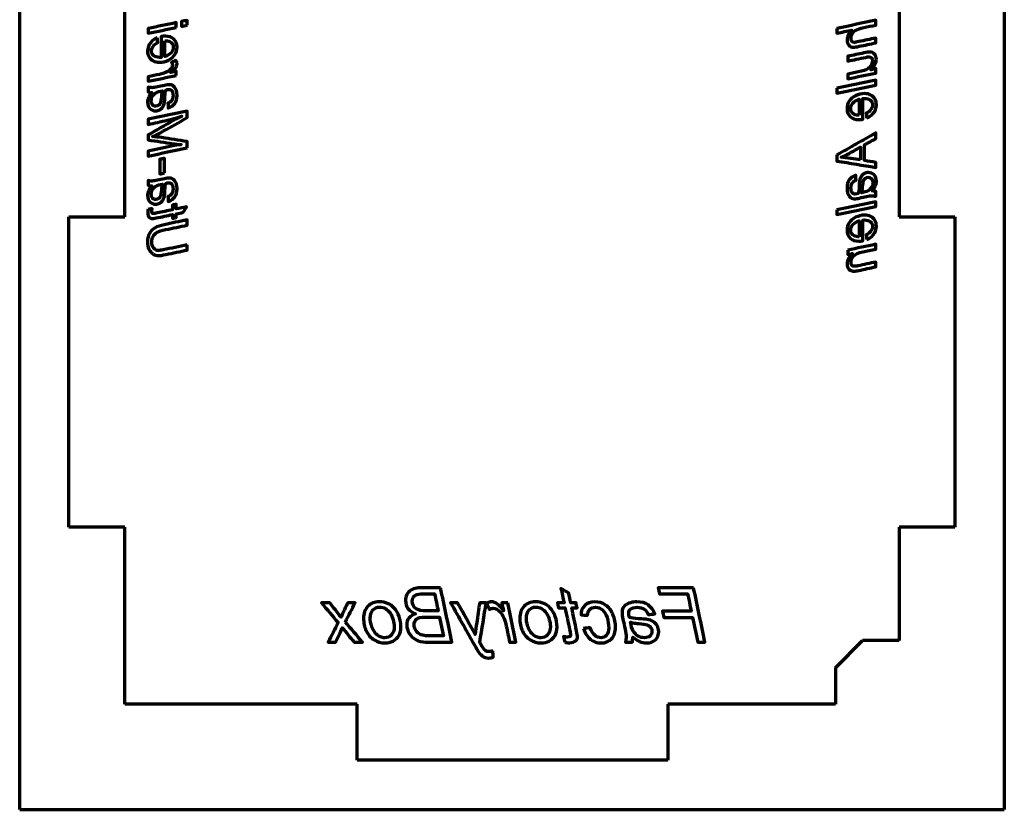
# Model space of a CAD drawing. Header units: millimetres. Extents: x 82 to 208, y 9 to 202.
# Tile 1 of 2: x 82 to 208, y 9 to 111. Entities that reach past the tile are written whole.
import ezdxf

# ---------------------------------------------------------------- set-up
doc = ezdxf.new("R2010")
doc.units = ezdxf.units.MM
doc.layers.add('1', color=7, linetype='Continuous', true_color=0xffffff)

msp = doc.modelspace()

# ---------------------------------------------------------------- linework, layer by layer
at = {"layer": '1', "color": 8, "linetype": 'Continuous', "lineweight": 70}
for p, q in [((81.58, 8.82), (81.58, 201.52)), ((208.38, 201.52), (208.38, 8.82)), ((81.58, 8.82), (208.38, 8.82))]:
    msp.add_line(p, q, dxfattribs=at)
at = {"layer": '1', "color": 175, "linetype": 'Continuous', "lineweight": 70}
for p, q in [((95.13, 85.17), (95.13, 125.17)), ((194.83, 125.17), (194.83, 85.17)), ((87.93, 45.17), (87.93, 85.17)), ((87.93, 85.17), (95.13, 85.17)), ((194.83, 85.17), (202.03, 85.17)), ((202.03, 85.17), (202.03, 45.17)), ((95.13, 45.17), (87.93, 45.17)), ((95.13, 22.37), (95.13, 45.17)), ((202.03, 45.17), (194.83, 45.17)), ((194.83, 45.17), (194.83, 30.57)), ((186.63, 27.07), (190.13, 30.57)), ((194.83, 30.57), (190.13, 30.57)), ((186.63, 27.07), (186.63, 22.37)), ((125.03, 22.37), (95.13, 22.37)), ((125.03, 15.17), (125.03, 22.37)), ((186.63, 22.37), (165.03, 22.37)), ((165.03, 22.37), (165.03, 15.17)), ((165.03, 15.17), (125.03, 15.17))]:
    msp.add_line(p, q, dxfattribs=at)
at = {"layer": '1', "color": 173, "linetype": 'Continuous', "lineweight": 70}
for points, knots in [([(103.13, 109.86), (102.9, 109.81), (102.67, 109.77), (102.43, 109.72), (102.43, 109.92), (102.43, 110.13), (102.43, 110.33), (102.67, 110.38), (102.9, 110.43), (103.13, 110.48), (103.13, 110.27), (103.13, 110.07), (103.13, 109.86)], [0, 0, 0, 0, 0.268954, 0.268954, 0.268954, 0.5, 0.5, 0.5, 0.768954, 0.768954, 0.768954, 1, 1, 1, 1]), ([(186.83, 109.45), (188.5, 109.8), (190.17, 110.15), (191.83, 110.49), (191.83, 110.29), (191.83, 110.08), (191.83, 109.88), (191.31, 109.77), (190.79, 109.66), (189.82, 109.46), (189.5, 109.35), (189.09, 109.12), (188.93, 108.96), (188.69, 108.56), (188.64, 108.35), (188.64, 107.97), (188.67, 107.85), (188.82, 107.69), (188.92, 107.64), (189.12, 107.64), (189.32, 107.68), (190.37, 107.89), (191.1, 108.05), (191.83, 108.2), (191.83, 108), (191.83, 107.79), (191.83, 107.59), (191.12, 107.44), (190.41, 107.29), (189.35, 107.07), (189.12, 107.03), (188.73, 107.03), (188.52, 107.11), (188.21, 107.45), (188.13, 107.68), (188.13, 108.19), (188.18, 108.39), (188.37, 108.79), (188.53, 109), (188.75, 109.23), (188.11, 109.1), (187.47, 108.96), (186.83, 108.83), (186.83, 109.04), (186.83, 109.24), (186.83, 109.45)], [0, 0, 0, 0, 0.157878, 0.157878, 0.157878, 0.176974, 0.176974, 0.176974, 0.226079, 0.226079, 0.268998, 0.268998, 0.311918, 0.311918, 0.354837, 0.354837, 0.384267, 0.384267, 0.413469, 0.413469, 0.433784, 0.433784, 0.480651, 0.480651, 0.480651, 0.502999, 0.502999, 0.502999, 0.582202, 0.582202, 0.620012, 0.620012, 0.697543, 0.697543, 0.775371, 0.775371, 0.829918, 0.829918, 0.884042, 0.884042, 0.884042, 0.97222, 0.97222, 0.97222, 1, 1, 1, 1]), ([(101.75, 109.57), (100.55, 109.32), (99.34, 109.07), (98.13, 108.82), (98.13, 109.02), (98.13, 109.23), (98.13, 109.43), (99.34, 109.69), (100.55, 109.94), (101.75, 110.19), (101.75, 109.99), (101.75, 109.78), (101.75, 109.57)], [0, 0, 0, 0, 0.428597, 0.428597, 0.428597, 0.5, 0.5, 0.5, 0.928597, 0.928597, 0.928597, 1, 1, 1, 1]), ([(99.3, 108.22), (99.32, 108.02), (99.34, 107.82), (99.36, 107.62), (99.1, 107.5), (98.9, 107.34), (98.62, 106.93), (98.56, 106.73), (98.56, 106.29), (98.64, 106.1), (99, 105.79), (99.26, 105.71), (99.66, 105.71), (99.72, 105.71), (99.79, 105.72), (99.79, 106.61), (99.79, 107.5), (99.79, 108.39), (99.98, 108.42), (100.16, 108.44), (100.8, 108.44), (101.16, 108.31), (101.7, 107.79), (101.84, 107.45), (101.84, 106.68), (101.75, 106.36), (101.38, 105.78), (101.11, 105.54), (100.36, 105.18), (99.98, 105.09), (99.28, 105.09), (99.01, 105.14), (98.54, 105.38), (98.36, 105.55), (98.11, 106), (98.05, 106.24), (98.05, 106.94), (98.18, 107.31), (98.72, 107.93), (99, 108.13), (99.3, 108.22)], [0, 0, 0, 0, 0.030809, 0.030809, 0.030809, 0.070474, 0.070474, 0.110024, 0.110024, 0.152211, 0.152211, 0.194078, 0.194078, 0.201029, 0.201029, 0.201029, 0.345086, 0.345086, 0.345086, 0.374741, 0.374741, 0.451971, 0.451971, 0.529201, 0.529201, 0.589751, 0.589751, 0.650229, 0.650229, 0.710874, 0.710874, 0.757389, 0.757389, 0.803903, 0.803903, 0.850418, 0.850418, 0.925197, 0.925197, 1, 1, 1, 1]), ([(100.26, 107.86), (100.26, 107.18), (100.26, 106.5), (100.26, 105.82), (100.63, 105.93), (100.9, 106.09), (101.26, 106.53), (101.36, 106.77), (101.36, 107.27), (101.27, 107.47), (100.94, 107.78), (100.71, 107.86), (100.37, 107.86), (100.32, 107.86), (100.26, 107.86)], [0, 0, 0, 0, 0.34907, 0.34907, 0.34907, 0.515386, 0.515386, 0.681611, 0.681611, 0.834184, 0.834184, 0.986129, 0.986129, 1, 1, 1, 1]), ([(101.75, 103.39), (100.55, 103.13), (99.34, 102.88), (98.13, 102.63), (98.13, 102.82), (98.13, 103.02), (98.13, 103.22), (98.62, 103.32), (99.1, 103.42), (100.21, 103.66), (100.64, 103.83), (101.12, 104.29), (101.25, 104.51), (101.25, 104.85), (101.21, 104.97), (101.13, 105.07), (101.32, 105.16), (101.51, 105.24), (101.7, 105.33), (101.79, 105.15), (101.84, 105), (101.84, 104.69), (101.77, 104.5), (101.5, 104.15), (101.29, 103.97), (101.01, 103.78), (101.26, 103.83), (101.51, 103.88), (101.75, 103.93), (101.75, 103.75), (101.75, 103.57), (101.75, 103.39)], [0, 0, 0, 0, 0.236189, 0.236189, 0.236189, 0.27366, 0.27366, 0.27366, 0.368445, 0.368445, 0.490733, 0.490733, 0.612354, 0.612354, 0.6836, 0.6836, 0.6836, 0.734905, 0.734905, 0.734905, 0.773967, 0.773967, 0.833374, 0.833374, 0.893054, 0.893054, 0.893054, 0.955155, 0.955155, 0.955155, 1, 1, 1, 1]), ([(191.91, 105.47), (191.91, 105.01), (191.67, 104.57), (191.18, 104.13), (191.4, 104.18), (191.61, 104.23), (191.83, 104.27), (191.83, 104.08), (191.83, 103.89), (191.83, 103.7), (190.62, 103.45), (189.42, 103.2), (188.21, 102.95), (188.21, 103.15), (188.21, 103.36), (188.21, 103.56), (188.73, 103.67), (189.25, 103.78), (190.09, 103.96), (190.31, 104.01), (190.43, 104.06), (190.63, 104.14), (190.8, 104.24), (191.09, 104.47), (191.2, 104.62), (191.37, 104.95), (191.41, 105.12), (191.41, 105.45), (191.37, 105.57), (191.22, 105.74), (191.11, 105.78), (190.87, 105.78), (190.72, 105.76), (189.75, 105.55), (188.98, 105.4), (188.21, 105.23), (188.21, 105.44), (188.21, 105.65), (188.21, 105.85), (188.91, 106), (189.6, 106.14), (190.67, 106.36), (190.93, 106.4), (191.32, 106.4), (191.51, 106.32), (191.83, 105.97), (191.91, 105.75), (191.91, 105.47)], [0, 0, 0, 0, 0.070451, 0.070451, 0.070451, 0.100447, 0.100447, 0.100447, 0.125966, 0.125966, 0.125966, 0.291882, 0.291882, 0.291882, 0.319523, 0.319523, 0.319523, 0.391234, 0.391234, 0.434491, 0.434491, 0.434491, 0.461654, 0.461654, 0.488937, 0.488937, 0.51622, 0.51622, 0.541685, 0.541685, 0.566955, 0.566955, 0.586793, 0.586793, 0.666059, 0.666059, 0.666059, 0.694164, 0.694164, 0.694164, 0.791352, 0.791352, 0.843049, 0.843049, 0.921681, 0.921681, 1, 1, 1, 1]), ([(186.83, 101.73), (188.5, 102.08), (190.17, 102.42), (191.83, 102.77), (191.83, 102.57), (191.83, 102.36), (191.83, 102.15), (190.17, 101.81), (188.5, 101.46), (186.83, 101.11), (186.83, 101.32), (186.83, 101.52), (186.83, 101.73)], [0, 0, 0, 0, 0.446049, 0.446049, 0.446049, 0.5, 0.5, 0.5, 0.946049, 0.946049, 0.946049, 1, 1, 1, 1]), ([(98.18, 100.57), (98.26, 100.77), (98.4, 100.97), (98.58, 101.19), (98.4, 101.2), (98.25, 101.22), (98.13, 101.26), (98.13, 101.47), (98.13, 101.68), (98.13, 101.88), (98.35, 101.83), (98.51, 101.81), (98.8, 101.81), (99.04, 101.84), (99.62, 101.97), (99.92, 102.04), (100.48, 102.16), (100.7, 102.19), (101.15, 102.19), (101.36, 102.09), (101.51, 101.89), (101.73, 101.63), (101.84, 101.27), (101.84, 100.4), (101.74, 100.06), (101.36, 99.5), (101.08, 99.3), (100.72, 99.17), (100.71, 99.38), (100.69, 99.59), (100.67, 99.8), (100.88, 99.87), (101.04, 99.99), (101.16, 100.16), (101.27, 100.32), (101.33, 100.54), (101.33, 101.07), (101.27, 101.28), (101.08, 101.53), (100.97, 101.58), (100.71, 101.58), (100.57, 101.56), (100.4, 101.51), (100.34, 101.34), (100.3, 101.06), (100.27, 100.29), (100.24, 100.02), (100.17, 99.66), (100.11, 99.48), (99.92, 99.17), (99.79, 99.05), (99.48, 98.87), (99.3, 98.82), (98.79, 98.82), (98.54, 98.92), (98.15, 99.33), (98.05, 99.6), (98.05, 100.16), (98.09, 100.37), (98.18, 100.57)], [0, 0, 0, 0, 0.030515, 0.030515, 0.030515, 0.049323, 0.049323, 0.049323, 0.075027, 0.075027, 0.075027, 0.095532, 0.095532, 0.127786, 0.127786, 0.161575, 0.161575, 0.190217, 0.190217, 0.227963, 0.227963, 0.227963, 0.276346, 0.276346, 0.321826, 0.321826, 0.367404, 0.367404, 0.367404, 0.394109, 0.394109, 0.394109, 0.420435, 0.420435, 0.420435, 0.448963, 0.448963, 0.479178, 0.479178, 0.500982, 0.500982, 0.517919, 0.517919, 0.517919, 0.554418, 0.554418, 0.590922, 0.590922, 0.648968, 0.648968, 0.706796, 0.706796, 0.764625, 0.764625, 0.852466, 0.852466, 0.940581, 0.940581, 1, 1, 1, 1]), ([(99.89, 101.14), (99.91, 101.24), (99.93, 101.33), (99.97, 101.42), (99.61, 101.35), (99.33, 101.27), (98.95, 101.05), (98.8, 100.9), (98.58, 100.52), (98.53, 100.33), (98.53, 99.9), (98.58, 99.73), (98.81, 99.49), (98.95, 99.43), (99.25, 99.43), (99.37, 99.47), (99.58, 99.62), (99.66, 99.73), (99.76, 100.03), (99.8, 100.28), (99.85, 100.87), (99.87, 101.04), (99.89, 101.14)], [0, 0, 0, 0, 0.039146, 0.039146, 0.039146, 0.156795, 0.156795, 0.274111, 0.274111, 0.392372, 0.392372, 0.520242, 0.520242, 0.648113, 0.648113, 0.743778, 0.743778, 0.840211, 0.840211, 0.937401, 0.937401, 1, 1, 1, 1]), ([(190.66, 97.91), (190.64, 98.11), (190.62, 98.31), (190.6, 98.51), (190.86, 98.63), (191.06, 98.78), (191.34, 99.19), (191.41, 99.4), (191.41, 99.84), (191.32, 100.03), (190.96, 100.34), (190.7, 100.42), (190.31, 100.42), (190.24, 100.41), (190.17, 100.41), (190.17, 99.52), (190.17, 98.63), (190.17, 97.74), (189.99, 97.71), (189.81, 97.69), (189.16, 97.69), (188.8, 97.82), (188.26, 98.34), (188.13, 98.68), (188.13, 99.45), (188.22, 99.77), (188.58, 100.35), (188.86, 100.59), (189.6, 100.95), (189.98, 101.04), (190.68, 101.04), (190.95, 100.98), (191.42, 100.75), (191.6, 100.58), (191.85, 100.13), (191.91, 99.88), (191.91, 99.19), (191.78, 98.82), (191.24, 98.2), (190.96, 98), (190.66, 97.91)], [0, 0, 0, 0, 0.030809, 0.030809, 0.030809, 0.070474, 0.070474, 0.110024, 0.110024, 0.152211, 0.152211, 0.194078, 0.194078, 0.201029, 0.201029, 0.201029, 0.345086, 0.345086, 0.345086, 0.374741, 0.374741, 0.451971, 0.451971, 0.529201, 0.529201, 0.589751, 0.589751, 0.650229, 0.650229, 0.710874, 0.710874, 0.757389, 0.757389, 0.803903, 0.803903, 0.850418, 0.850418, 0.925197, 0.925197, 1, 1, 1, 1]), ([(189.7, 98.27), (189.7, 98.95), (189.7, 99.63), (189.7, 100.31), (189.34, 100.2), (189.06, 100.04), (188.7, 99.6), (188.61, 99.36), (188.61, 98.85), (188.69, 98.66), (189.02, 98.35), (189.26, 98.27), (189.59, 98.27), (189.64, 98.27), (189.7, 98.27)], [0, 0, 0, 0, 0.34907, 0.34907, 0.34907, 0.515386, 0.515386, 0.681611, 0.681611, 0.834184, 0.834184, 0.986129, 0.986129, 1, 1, 1, 1]), ([(103.13, 94.04), (101.47, 93.7), (99.8, 93.35), (98.13, 93), (98.13, 93.22), (98.13, 93.44), (98.13, 93.65), (99.19, 93.87), (100.26, 94.1), (101.58, 94.37), (101.93, 94.43), (102.36, 94.48), (101.97, 94.51), (101.63, 94.54), (100.27, 94.75), (99.2, 94.92), (98.13, 95.08), (98.13, 95.3), (98.13, 95.51), (98.13, 95.73), (99.22, 96.35), (100.31, 96.97), (101.78, 97.8), (102.13, 97.98), (102.45, 98.12), (101.76, 97.9), (101.12, 97.73), (99.75, 97.43), (98.94, 97.26), (98.13, 97.08), (98.13, 97.3), (98.13, 97.52), (98.13, 97.74), (99.8, 98.09), (101.47, 98.44), (103.13, 98.79), (103.13, 98.51), (103.13, 98.23), (103.13, 97.95), (102.1, 97.37), (101.07, 96.78), (99.46, 95.87), (99, 95.64), (98.67, 95.5), (99.06, 95.48), (99.47, 95.44), (100.97, 95.2), (102.05, 95.04), (103.13, 94.87), (103.13, 94.59), (103.13, 94.32), (103.13, 94.04)], [0, 0, 0, 0, 0.119012, 0.119012, 0.119012, 0.134181, 0.134181, 0.134181, 0.21008, 0.21008, 0.228457, 0.228457, 0.228457, 0.251867, 0.251867, 0.336944, 0.336944, 0.336944, 0.35208, 0.35208, 0.35208, 0.440452, 0.440452, 0.47075, 0.47075, 0.47075, 0.517025, 0.517025, 0.583828, 0.583828, 0.583828, 0.59957, 0.59957, 0.59957, 0.72187, 0.72187, 0.72187, 0.741869, 0.741869, 0.741869, 0.827065, 0.827065, 0.874588, 0.874588, 0.874588, 0.904444, 0.904444, 0.980139, 0.980139, 0.980139, 1, 1, 1, 1]), ([(186.83, 93.14), (188.5, 94.09), (190.17, 95.03), (191.83, 95.98), (191.83, 95.73), (191.83, 95.49), (191.83, 95.25), (191.35, 94.98), (190.87, 94.71), (190.39, 94.44), (190.39, 93.77), (190.39, 93.1), (190.39, 92.42), (190.87, 92.34), (191.35, 92.26), (191.83, 92.18), (191.83, 91.96), (191.83, 91.75), (191.83, 91.53), (190.17, 91.81), (188.5, 92.08), (186.83, 92.36), (186.83, 92.62), (186.83, 92.88), (186.83, 93.14)], [0, 0, 0, 0, 0.317311, 0.317311, 0.317311, 0.357774, 0.357774, 0.357774, 0.448723, 0.448723, 0.448723, 0.560368, 0.560368, 0.560368, 0.640925, 0.640925, 0.640925, 0.676727, 0.676727, 0.676727, 0.9565, 0.9565, 0.9565, 1, 1, 1, 1]), ([(189.88, 92.5), (189.88, 93.05), (189.88, 93.61), (189.88, 94.16), (189.38, 93.88), (188.89, 93.61), (188, 93.12), (187.66, 92.95), (187.38, 92.84), (187.71, 92.82), (188.12, 92.77), (189.04, 92.63), (189.46, 92.57), (189.88, 92.5)], [0, 0, 0, 0, 0.232421, 0.232421, 0.232421, 0.470268, 0.470268, 0.660241, 0.660241, 0.660241, 0.84479, 0.84479, 1, 1, 1, 1]), ([(100.25, 90.82), (100.04, 90.78), (99.84, 90.73), (99.63, 90.69), (99.63, 91.32), (99.63, 91.95), (99.63, 92.58), (99.84, 92.62), (100.04, 92.66), (100.25, 92.7), (100.25, 92.08), (100.25, 91.45), (100.25, 90.82)], [0, 0, 0, 0, 0.125493, 0.125493, 0.125493, 0.500459, 0.500459, 0.500459, 0.625797, 0.625797, 0.625797, 1, 1, 1, 1]), ([(98.18, 88.54), (98.26, 88.74), (98.4, 88.94), (98.58, 89.16), (98.4, 89.17), (98.25, 89.19), (98.13, 89.23), (98.13, 89.44), (98.13, 89.65), (98.13, 89.85), (98.35, 89.8), (98.51, 89.78), (98.8, 89.78), (99.04, 89.81), (99.62, 89.94), (99.92, 90.01), (100.48, 90.13), (100.7, 90.16), (101.15, 90.16), (101.36, 90.06), (101.51, 89.86), (101.73, 89.6), (101.84, 89.24), (101.84, 88.37), (101.74, 88.03), (101.36, 87.47), (101.08, 87.27), (100.72, 87.14), (100.71, 87.35), (100.69, 87.56), (100.67, 87.77), (100.88, 87.84), (101.04, 87.96), (101.16, 88.13), (101.27, 88.29), (101.33, 88.51), (101.33, 89.04), (101.27, 89.25), (101.08, 89.5), (100.97, 89.55), (100.71, 89.55), (100.57, 89.53), (100.4, 89.48), (100.34, 89.31), (100.3, 89.03), (100.27, 88.26), (100.24, 87.99), (100.17, 87.63), (100.11, 87.45), (99.92, 87.14), (99.79, 87.02), (99.48, 86.84), (99.3, 86.79), (98.79, 86.79), (98.54, 86.89), (98.15, 87.3), (98.05, 87.57), (98.05, 88.13), (98.09, 88.34), (98.18, 88.54)], [0, 0, 0, 0, 0.030515, 0.030515, 0.030515, 0.049323, 0.049323, 0.049323, 0.075027, 0.075027, 0.075027, 0.095532, 0.095532, 0.127786, 0.127786, 0.161575, 0.161575, 0.190217, 0.190217, 0.227963, 0.227963, 0.227963, 0.276346, 0.276346, 0.321826, 0.321826, 0.367404, 0.367404, 0.367404, 0.394109, 0.394109, 0.394109, 0.420435, 0.420435, 0.420435, 0.448963, 0.448963, 0.479178, 0.479178, 0.500982, 0.500982, 0.517919, 0.517919, 0.517919, 0.554418, 0.554418, 0.590922, 0.590922, 0.648968, 0.648968, 0.706796, 0.706796, 0.764625, 0.764625, 0.852466, 0.852466, 0.940581, 0.940581, 1, 1, 1, 1]), ([(191.79, 89.12), (191.7, 88.93), (191.57, 88.72), (191.38, 88.51), (191.56, 88.49), (191.71, 88.47), (191.83, 88.43), (191.83, 88.23), (191.83, 88.02), (191.83, 87.81), (191.62, 87.86), (191.45, 87.89), (191.16, 87.89), (190.93, 87.85), (190.34, 87.72), (190.04, 87.66), (189.49, 87.53), (189.26, 87.5), (188.81, 87.5), (188.61, 87.6), (188.45, 87.8), (188.23, 88.07), (188.13, 88.42), (188.13, 89.29), (188.22, 89.64), (188.6, 90.19), (188.88, 90.39), (189.24, 90.52), (189.26, 90.31), (189.28, 90.1), (189.29, 89.89), (189.08, 89.82), (188.92, 89.7), (188.81, 89.53), (188.69, 89.37), (188.63, 89.16), (188.63, 88.62), (188.69, 88.41), (188.88, 88.17), (189, 88.11), (189.25, 88.11), (189.39, 88.14), (189.56, 88.19), (189.63, 88.35), (189.67, 88.63), (189.7, 89.41), (189.72, 89.67), (189.79, 90.03), (189.86, 90.22), (190.05, 90.52), (190.17, 90.64), (190.48, 90.83), (190.66, 90.87), (191.17, 90.87), (191.42, 90.77), (191.81, 90.36), (191.91, 90.09), (191.91, 89.53), (191.87, 89.32), (191.79, 89.12)], [0, 0, 0, 0, 0.030515, 0.030515, 0.030515, 0.049323, 0.049323, 0.049323, 0.075027, 0.075027, 0.075027, 0.095532, 0.095532, 0.127786, 0.127786, 0.161575, 0.161575, 0.190217, 0.190217, 0.227963, 0.227963, 0.227963, 0.276346, 0.276346, 0.321826, 0.321826, 0.367404, 0.367404, 0.367404, 0.394109, 0.394109, 0.394109, 0.420435, 0.420435, 0.420435, 0.448963, 0.448963, 0.479178, 0.479178, 0.500982, 0.500982, 0.517919, 0.517919, 0.517919, 0.554418, 0.554418, 0.590922, 0.590922, 0.648968, 0.648968, 0.706796, 0.706796, 0.764625, 0.764625, 0.852466, 0.852466, 0.940581, 0.940581, 1, 1, 1, 1]), ([(190.08, 88.56), (190.06, 88.46), (190.03, 88.36), (190, 88.28), (190.35, 88.34), (190.63, 88.42), (191.02, 88.64), (191.17, 88.79), (191.38, 89.17), (191.44, 89.37), (191.44, 89.79), (191.38, 89.96), (191.16, 90.2), (191.02, 90.26), (190.71, 90.26), (190.59, 90.22), (190.38, 90.07), (190.3, 89.96), (190.21, 89.66), (190.17, 89.41), (190.11, 88.82), (190.09, 88.65), (190.08, 88.56)], [0, 0, 0, 0, 0.039146, 0.039146, 0.039146, 0.156795, 0.156795, 0.274111, 0.274111, 0.392372, 0.392372, 0.520242, 0.520242, 0.648113, 0.648113, 0.743778, 0.743778, 0.840211, 0.840211, 0.937401, 0.937401, 1, 1, 1, 1]), ([(99.89, 89.11), (99.91, 89.21), (99.93, 89.3), (99.97, 89.39), (99.61, 89.32), (99.33, 89.24), (98.95, 89.02), (98.8, 88.87), (98.58, 88.49), (98.53, 88.3), (98.53, 87.87), (98.58, 87.7), (98.81, 87.46), (98.95, 87.4), (99.25, 87.4), (99.37, 87.44), (99.58, 87.59), (99.66, 87.7), (99.76, 88), (99.8, 88.25), (99.85, 88.84), (99.87, 89.01), (99.89, 89.11)], [0, 0, 0, 0, 0.039146, 0.039146, 0.039146, 0.156795, 0.156795, 0.274111, 0.274111, 0.392372, 0.392372, 0.520242, 0.520242, 0.648113, 0.648113, 0.743778, 0.743778, 0.840211, 0.840211, 0.937401, 0.937401, 1, 1, 1, 1]), ([(98.13, 86.11), (98.3, 86.15), (98.46, 86.18), (98.63, 86.22), (98.61, 86.11), (98.59, 85.99), (98.59, 85.76), (98.61, 85.69), (98.69, 85.6), (98.74, 85.58), (98.87, 85.58), (99.02, 85.61), (99.94, 85.8), (100.61, 85.94), (101.28, 86.08), (101.28, 86.28), (101.28, 86.48), (101.28, 86.68), (101.44, 86.72), (101.59, 86.75), (101.75, 86.79), (101.75, 86.58), (101.75, 86.38), (101.75, 86.18), (102.19, 86.27), (102.63, 86.36), (103.07, 86.46), (102.93, 86.22), (102.79, 85.99), (102.64, 85.75), (102.35, 85.69), (102.05, 85.62), (101.75, 85.56), (101.75, 85.4), (101.75, 85.24), (101.75, 85.07), (101.59, 85.04), (101.44, 85.01), (101.28, 84.98), (101.28, 85.14), (101.28, 85.3), (101.28, 85.46), (100.57, 85.32), (99.87, 85.17), (98.89, 84.96), (98.7, 84.94), (98.47, 84.94), (98.34, 84.99), (98.13, 85.24), (98.07, 85.44), (98.07, 85.82), (98.09, 85.97), (98.13, 86.11)], [0, 0, 0, 0, 0.052173, 0.052173, 0.052173, 0.089394, 0.089394, 0.115484, 0.115484, 0.141573, 0.141573, 0.159424, 0.159424, 0.206252, 0.206252, 0.206252, 0.239057, 0.239057, 0.239057, 0.265638, 0.265638, 0.265638, 0.298652, 0.298652, 0.298652, 0.371728, 0.371728, 0.371728, 0.416534, 0.416534, 0.416534, 0.465975, 0.465975, 0.465975, 0.492455, 0.492455, 0.492455, 0.518994, 0.518994, 0.518994, 0.545474, 0.545474, 0.545474, 0.662279, 0.662279, 0.709959, 0.709959, 0.80455, 0.80455, 0.929222, 0.929222, 1, 1, 1, 1]), ([(186.83, 86.07), (188.5, 86.42), (190.17, 86.76), (191.83, 87.11), (191.83, 86.91), (191.83, 86.7), (191.83, 86.49), (190.17, 86.15), (188.5, 85.8), (186.83, 85.45), (186.83, 85.66), (186.83, 85.86), (186.83, 86.07)], [0, 0, 0, 0, 0.446049, 0.446049, 0.446049, 0.5, 0.5, 0.5, 0.946049, 0.946049, 0.946049, 1, 1, 1, 1]), ([(190.66, 82.25), (190.64, 82.45), (190.62, 82.65), (190.6, 82.85), (190.86, 82.97), (191.06, 83.12), (191.34, 83.53), (191.41, 83.74), (191.41, 84.18), (191.32, 84.37), (190.96, 84.68), (190.7, 84.76), (190.31, 84.76), (190.24, 84.75), (190.17, 84.75), (190.17, 83.86), (190.17, 82.97), (190.17, 82.08), (189.99, 82.05), (189.81, 82.03), (189.16, 82.03), (188.8, 82.16), (188.26, 82.68), (188.13, 83.02), (188.13, 83.79), (188.22, 84.11), (188.58, 84.69), (188.86, 84.93), (189.6, 85.29), (189.98, 85.38), (190.68, 85.38), (190.95, 85.32), (191.42, 85.09), (191.6, 84.92), (191.85, 84.47), (191.91, 84.22), (191.91, 83.53), (191.78, 83.16), (191.24, 82.54), (190.96, 82.34), (190.66, 82.25)], [0, 0, 0, 0, 0.030809, 0.030809, 0.030809, 0.070474, 0.070474, 0.110024, 0.110024, 0.152211, 0.152211, 0.194078, 0.194078, 0.201029, 0.201029, 0.201029, 0.345086, 0.345086, 0.345086, 0.374741, 0.374741, 0.451971, 0.451971, 0.529201, 0.529201, 0.589751, 0.589751, 0.650229, 0.650229, 0.710874, 0.710874, 0.757389, 0.757389, 0.803903, 0.803903, 0.850418, 0.850418, 0.925197, 0.925197, 1, 1, 1, 1]), ([(103.13, 81.55), (103.13, 81.33), (103.13, 81.11), (103.13, 80.88), (102.22, 80.69), (101.31, 80.5), (100.4, 80.31), (99.98, 80.22), (99.67, 80.17), (99.22, 80.17), (98.97, 80.24), (98.53, 80.52), (98.36, 80.72), (98.1, 81.28), (98.04, 81.6), (98.04, 82.38), (98.13, 82.73), (98.48, 83.34), (98.72, 83.57), (99.3, 83.91), (99.7, 84.05), (101.18, 84.36), (102.15, 84.56), (103.13, 84.77), (103.13, 84.54), (103.13, 84.32), (103.13, 84.1), (102.21, 83.91), (101.3, 83.71), (99.88, 83.42), (99.52, 83.31), (99.07, 83.05), (98.89, 82.88), (98.66, 82.44), (98.6, 82.2), (98.6, 81.63), (98.68, 81.36), (99.01, 80.94), (99.22, 80.83), (99.62, 80.83), (99.8, 80.86), (101.08, 81.12), (102.11, 81.34), (103.13, 81.55)], [0, 0, 0, 0, 0.018108, 0.018108, 0.018108, 0.093703, 0.093703, 0.093703, 0.118555, 0.118555, 0.158282, 0.158282, 0.198279, 0.198279, 0.238276, 0.238276, 0.280713, 0.280713, 0.323285, 0.323285, 0.365718, 0.365718, 0.448687, 0.448687, 0.448687, 0.471162, 0.471162, 0.471162, 0.565646, 0.565646, 0.616844, 0.616844, 0.668138, 0.668138, 0.719791, 0.719791, 0.784941, 0.784941, 0.850338, 0.850338, 0.880233, 0.880233, 1, 1, 1, 1]), ([(189.7, 82.61), (189.7, 83.29), (189.7, 83.97), (189.7, 84.65), (189.34, 84.54), (189.06, 84.38), (188.7, 83.94), (188.61, 83.7), (188.61, 83.19), (188.69, 83), (189.02, 82.69), (189.26, 82.61), (189.59, 82.61), (189.64, 82.61), (189.7, 82.61)], [0, 0, 0, 0, 0.34907, 0.34907, 0.34907, 0.515386, 0.515386, 0.681611, 0.681611, 0.834184, 0.834184, 0.986129, 0.986129, 1, 1, 1, 1]), ([(188.21, 80.87), (189.42, 81.12), (190.62, 81.38), (191.83, 81.63), (191.83, 81.42), (191.83, 81.22), (191.83, 81.01), (191.27, 80.89), (190.71, 80.78), (189.59, 80.54), (189.2, 80.36), (188.75, 79.87), (188.64, 79.59), (188.64, 79.11), (188.67, 78.99), (188.82, 78.83), (188.92, 78.79), (189.15, 78.79), (189.31, 78.81), (190.3, 79.02), (191.07, 79.18), (191.83, 79.34), (191.83, 79.13), (191.83, 78.93), (191.83, 78.72), (191.1, 78.57), (190.37, 78.41), (189.35, 78.2), (189.14, 78.17), (188.74, 78.17), (188.53, 78.26), (188.21, 78.59), (188.13, 78.82), (188.13, 79.33), (188.18, 79.55), (188.41, 79.97), (188.59, 80.2), (188.84, 80.44), (188.63, 80.4), (188.42, 80.35), (188.21, 80.31), (188.21, 80.5), (188.21, 80.68), (188.21, 80.87)], [0, 0, 0, 0, 0.131215, 0.131215, 0.131215, 0.153121, 0.153121, 0.153121, 0.214139, 0.214139, 0.274178, 0.274178, 0.334217, 0.334217, 0.364115, 0.364115, 0.393786, 0.393786, 0.419984, 0.419984, 0.510014, 0.510014, 0.510014, 0.536566, 0.536566, 0.536566, 0.6331, 0.6331, 0.671053, 0.671053, 0.74696, 0.74696, 0.823173, 0.823173, 0.880748, 0.880748, 0.938324, 0.938324, 0.938324, 0.971348, 0.971348, 0.971348, 1, 1, 1, 1]), ([(135.78, 37.37), (136.27, 35.04), (136.76, 32.71), (137.25, 30.37), (136.12, 30.37), (134.98, 30.37), (133.41, 30.37), (133, 30.47), (132.27, 30.85), (131.98, 31.13), (131.54, 31.84), (131.42, 32.2), (131.42, 32.92), (131.52, 33.21), (131.9, 33.71), (132.18, 33.9), (132.56, 34.03), (132.12, 34.18), (131.8, 34.4), (131.37, 34.99), (131.27, 35.33), (131.27, 35.99), (131.33, 36.25), (131.56, 36.72), (131.73, 36.91), (132.16, 37.18), (132.42, 37.27), (132.92, 37.36), (133.22, 37.37), (134.33, 37.37), (135.06, 37.37), (135.78, 37.37)], [0, 0, 0, 0, 0.300603, 0.300603, 0.300603, 0.443157, 0.443157, 0.499606, 0.499606, 0.555953, 0.555953, 0.612224, 0.612224, 0.661166, 0.661166, 0.710165, 0.710165, 0.710165, 0.762732, 0.762732, 0.815665, 0.815665, 0.854565, 0.854565, 0.893702, 0.893702, 0.932693, 0.932693, 0.956436, 0.956436, 1, 1, 1, 1]), ([(151.77, 30.37), (151.72, 30.6), (151.68, 30.84), (151.63, 31.08), (151.78, 31.04), (151.95, 31.02), (152.27, 31.02), (152.37, 31.04), (152.49, 31.15), (152.52, 31.23), (152.52, 31.4), (152.48, 31.62), (152.21, 32.91), (152.01, 33.84), (151.82, 34.77), (151.54, 34.77), (151.26, 34.77), (150.97, 34.77), (150.93, 35), (150.88, 35.22), (150.83, 35.44), (151.11, 35.44), (151.4, 35.44), (151.68, 35.44), (151.55, 36.06), (151.42, 36.67), (151.29, 37.29), (151.62, 37.09), (151.95, 36.89), (152.28, 36.69), (152.37, 36.28), (152.46, 35.86), (152.55, 35.44), (152.77, 35.44), (153, 35.44), (153.23, 35.44), (153.27, 35.22), (153.32, 35), (153.37, 34.77), (153.14, 34.77), (152.91, 34.77), (152.68, 34.77), (152.89, 33.79), (153.09, 32.81), (153.38, 31.43), (153.42, 31.17), (153.42, 30.84), (153.35, 30.67), (152.99, 30.37), (152.72, 30.29), (152.18, 30.29), (151.98, 30.31), (151.77, 30.37)], [0, 0, 0, 0, 0.052173, 0.052173, 0.052173, 0.089394, 0.089394, 0.115484, 0.115484, 0.141573, 0.141573, 0.159424, 0.159424, 0.206252, 0.206252, 0.206252, 0.239057, 0.239057, 0.239057, 0.265638, 0.265638, 0.265638, 0.298652, 0.298652, 0.298652, 0.371728, 0.371728, 0.371728, 0.416534, 0.416534, 0.416534, 0.465975, 0.465975, 0.465975, 0.492455, 0.492455, 0.492455, 0.518994, 0.518994, 0.518994, 0.545474, 0.545474, 0.545474, 0.662279, 0.662279, 0.709959, 0.709959, 0.80455, 0.80455, 0.929222, 0.929222, 1, 1, 1, 1]), ([(168.37, 37.37), (168.86, 35.04), (169.34, 32.71), (169.83, 30.37), (169.52, 30.37), (169.21, 30.37), (168.9, 30.37), (168.67, 31.43), (168.45, 32.49), (168.23, 33.55), (167.01, 33.55), (165.78, 33.55), (164.55, 33.55), (164.5, 33.81), (164.44, 34.08), (164.38, 34.34), (165.61, 34.34), (166.84, 34.34), (168.06, 34.34), (167.91, 35.09), (167.76, 35.83), (167.6, 36.58), (166.4, 36.58), (165.19, 36.58), (163.99, 36.58), (163.93, 36.84), (163.88, 37.11), (163.82, 37.37), (165.34, 37.37), (166.85, 37.37), (168.37, 37.37)], [0, 0, 0, 0, 0.232435, 0.232435, 0.232435, 0.262877, 0.262877, 0.262877, 0.368301, 0.368301, 0.368301, 0.487974, 0.487974, 0.487974, 0.514436, 0.514436, 0.514436, 0.634051, 0.634051, 0.634051, 0.708115, 0.708115, 0.708115, 0.825635, 0.825635, 0.825635, 0.852096, 0.852096, 0.852096, 1, 1, 1, 1]), ([(129.8, 34.76), (130.38, 34.11), (130.67, 33.29), (130.67, 31.89), (130.59, 31.54), (130.25, 30.92), (130, 30.68), (129.35, 30.34), (128.99, 30.26), (128.12, 30.26), (127.66, 30.39), (126.79, 30.93), (126.46, 31.31), (125.98, 32.31), (125.87, 32.85), (125.87, 34.09), (126.05, 34.6), (126.8, 35.37), (127.29, 35.56), (128.69, 35.56), (129.32, 35.29), (129.8, 34.76)], [0, 0, 0, 0, 0.182104, 0.182104, 0.256661, 0.256661, 0.330887, 0.330887, 0.40479, 0.40479, 0.494818, 0.494818, 0.584576, 0.584576, 0.674212, 0.674212, 0.773745, 0.773745, 0.873041, 0.873041, 1, 1, 1, 1]), ([(134.05, 34.38), (134.52, 34.38), (135, 34.38), (135.47, 34.38), (135.32, 35.11), (135.16, 35.85), (135.01, 36.58), (134.51, 36.58), (134.02, 36.58), (133.09, 36.58), (132.8, 36.54), (132.49, 36.41), (132.37, 36.31), (132.28, 36.16), (132.19, 36.02), (132.14, 35.85), (132.14, 35.24), (132.29, 34.93), (132.88, 34.49), (133.37, 34.38), (134.05, 34.38)], [0, 0, 0, 0, 0.128906, 0.128906, 0.128906, 0.332436, 0.332436, 0.332436, 0.467853, 0.467853, 0.584064, 0.584064, 0.700276, 0.700276, 0.700276, 0.757823, 0.757823, 0.878674, 0.878674, 1, 1, 1, 1]), ([(144.43, 35.44), (144.79, 33.75), (145.14, 32.06), (145.49, 30.37), (145.22, 30.37), (144.95, 30.37), (144.67, 30.37), (144.53, 31.05), (144.39, 31.73), (144.06, 33.28), (143.81, 33.89), (143.17, 34.56), (142.86, 34.73), (142.38, 34.73), (142.22, 34.68), (142.07, 34.57), (141.95, 34.84), (141.83, 35.11), (141.72, 35.37), (141.97, 35.5), (142.18, 35.56), (142.61, 35.56), (142.87, 35.46), (143.37, 35.09), (143.62, 34.8), (143.88, 34.41), (143.81, 34.75), (143.74, 35.1), (143.67, 35.44), (143.92, 35.44), (144.18, 35.44), (144.43, 35.44)], [0, 0, 0, 0, 0.236189, 0.236189, 0.236189, 0.27366, 0.27366, 0.27366, 0.368445, 0.368445, 0.490733, 0.490733, 0.612354, 0.612354, 0.6836, 0.6836, 0.6836, 0.734905, 0.734905, 0.734905, 0.773967, 0.773967, 0.833374, 0.833374, 0.893054, 0.893054, 0.893054, 0.955155, 0.955155, 0.955155, 1, 1, 1, 1]), ([(149.9, 34.76), (150.49, 34.11), (150.78, 33.29), (150.78, 31.89), (150.69, 31.54), (150.35, 30.92), (150.11, 30.68), (149.46, 30.34), (149.1, 30.26), (148.23, 30.26), (147.77, 30.39), (146.9, 30.93), (146.56, 31.31), (146.09, 32.31), (145.98, 32.85), (145.98, 34.09), (146.16, 34.6), (146.91, 35.37), (147.4, 35.56), (148.79, 35.56), (149.42, 35.29), (149.9, 34.76)], [0, 0, 0, 0, 0.182104, 0.182104, 0.256661, 0.256661, 0.330887, 0.330887, 0.40479, 0.40479, 0.494818, 0.494818, 0.584576, 0.584576, 0.674212, 0.674212, 0.773745, 0.773745, 0.873041, 0.873041, 1, 1, 1, 1]), ([(154.17, 32.13), (154.46, 32.16), (154.75, 32.19), (155.04, 32.22), (155.19, 31.78), (155.39, 31.46), (155.9, 31.03), (156.17, 30.93), (156.73, 30.93), (156.96, 31.04), (157.15, 31.25), (157.34, 31.47), (157.44, 31.79), (157.44, 32.64), (157.37, 33.07), (157.08, 33.97), (156.88, 34.3), (156.37, 34.74), (156.07, 34.85), (155.42, 34.85), (155.18, 34.76), (154.81, 34.39), (154.72, 34.14), (154.72, 33.82), (154.43, 33.84), (154.15, 33.86), (153.87, 33.88), (153.87, 34.38), (154.03, 34.79), (154.66, 35.4), (155.1, 35.56), (156.16, 35.56), (156.63, 35.42), (157.45, 34.86), (157.77, 34.46), (158.2, 33.38), (158.31, 32.84), (158.31, 31.65), (158.14, 31.15), (157.46, 30.44), (157.01, 30.26), (155.95, 30.26), (155.5, 30.41), (154.7, 31.02), (154.39, 31.5), (154.17, 32.13)], [0, 0, 0, 0, 0.033596, 0.033596, 0.033596, 0.078425, 0.078425, 0.12344, 0.12344, 0.168168, 0.168168, 0.168168, 0.215105, 0.215105, 0.259909, 0.259909, 0.304713, 0.304713, 0.349491, 0.349491, 0.388037, 0.388037, 0.426208, 0.426208, 0.426208, 0.463005, 0.463005, 0.463005, 0.521276, 0.521276, 0.579882, 0.579882, 0.636367, 0.636367, 0.692569, 0.692569, 0.748836, 0.748836, 0.813845, 0.813845, 0.879024, 0.879024, 0.939532, 0.939532, 1, 1, 1, 1]), ([(161.42, 30.44), (161.14, 30.56), (160.86, 30.75), (160.56, 31), (160.54, 30.75), (160.51, 30.54), (160.46, 30.37), (160.17, 30.37), (159.87, 30.37), (159.58, 30.37), (159.65, 30.67), (159.69, 30.9), (159.69, 31.31), (159.64, 31.64), (159.46, 32.46), (159.37, 32.88), (159.19, 33.66), (159.16, 33.97), (159.16, 34.6), (159.3, 34.89), (159.57, 35.11), (159.94, 35.41), (160.44, 35.56), (161.65, 35.56), (162.14, 35.42), (162.91, 34.89), (163.2, 34.5), (163.38, 34), (163.08, 33.98), (162.79, 33.95), (162.5, 33.93), (162.4, 34.22), (162.23, 34.45), (162, 34.61), (161.77, 34.77), (161.47, 34.85), (160.72, 34.85), (160.43, 34.77), (160.08, 34.5), (160.01, 34.34), (160.01, 33.98), (160.04, 33.79), (160.11, 33.55), (160.34, 33.46), (160.73, 33.4), (161.82, 33.36), (162.19, 33.33), (162.69, 33.23), (162.95, 33.14), (163.38, 32.87), (163.55, 32.7), (163.81, 32.26), (163.87, 32.01), (163.87, 31.3), (163.73, 30.95), (163.15, 30.4), (162.78, 30.26), (162, 30.26), (161.7, 30.32), (161.42, 30.44)], [0, 0, 0, 0, 0.030515, 0.030515, 0.030515, 0.049323, 0.049323, 0.049323, 0.075027, 0.075027, 0.075027, 0.095532, 0.095532, 0.127786, 0.127786, 0.161575, 0.161575, 0.190217, 0.190217, 0.227963, 0.227963, 0.227963, 0.276346, 0.276346, 0.321826, 0.321826, 0.367404, 0.367404, 0.367404, 0.394109, 0.394109, 0.394109, 0.420435, 0.420435, 0.420435, 0.448963, 0.448963, 0.479178, 0.479178, 0.500982, 0.500982, 0.517919, 0.517919, 0.517919, 0.554418, 0.554418, 0.590922, 0.590922, 0.648968, 0.648968, 0.706796, 0.706796, 0.764625, 0.764625, 0.852466, 0.852466, 0.940581, 0.940581, 1, 1, 1, 1]), ([(123.52, 32.95), (124.25, 32.09), (124.99, 31.23), (125.72, 30.37), (125.36, 30.37), (125, 30.37), (124.64, 30.37), (124.14, 30.99), (123.63, 31.61), (123.13, 32.22), (122.99, 31.9), (122.87, 31.62), (122.6, 31.06), (122.43, 30.72), (122.26, 30.37), (121.94, 30.37), (121.62, 30.37), (121.3, 30.37), (121.73, 31.21), (122.16, 32.04), (122.58, 32.88), (121.87, 33.73), (121.16, 34.59), (120.45, 35.44), (120.8, 35.44), (121.16, 35.44), (121.51, 35.44), (121.99, 34.82), (122.48, 34.2), (122.97, 33.57), (123.1, 33.88), (123.24, 34.2), (123.54, 34.84), (123.68, 35.14), (123.83, 35.44), (124.15, 35.44), (124.47, 35.44), (124.78, 35.44), (124.36, 34.61), (123.94, 33.78), (123.52, 32.95)], [0, 0, 0, 0, 0.130889, 0.130889, 0.130889, 0.172725, 0.172725, 0.172725, 0.26487, 0.26487, 0.26487, 0.299447, 0.299447, 0.353496, 0.353496, 0.353496, 0.391389, 0.391389, 0.391389, 0.503119, 0.503119, 0.503119, 0.635447, 0.635447, 0.635447, 0.677322, 0.677322, 0.677322, 0.771583, 0.771583, 0.771583, 0.813663, 0.813663, 0.85122, 0.85122, 0.85122, 0.88909, 0.88909, 0.88909, 1, 1, 1, 1]), ([(129.46, 31.3), (129.69, 31.54), (129.81, 31.91), (129.81, 32.64), (129.76, 32.93), (129.6, 33.59), (129.46, 33.88), (129.1, 34.38), (128.9, 34.57), (128.46, 34.82), (128.21, 34.89), (127.59, 34.89), (127.3, 34.76), (126.84, 34.26), (126.72, 33.9), (126.72, 33.15), (126.77, 32.85), (126.87, 32.54), (126.94, 32.31), (127.02, 32.1), (127.14, 31.9), (127.24, 31.71), (127.38, 31.53), (127.69, 31.23), (127.86, 31.11), (128.22, 30.96), (128.4, 30.93), (128.94, 30.93), (129.23, 31.05), (129.46, 31.3)], [0, 0, 0, 0, 0.132889, 0.132889, 0.204062, 0.204062, 0.275235, 0.275235, 0.346992, 0.346992, 0.418317, 0.418317, 0.510427, 0.510427, 0.601858, 0.601858, 0.659944, 0.659944, 0.659944, 0.719006, 0.719006, 0.719006, 0.775679, 0.775679, 0.833012, 0.833012, 0.890344, 0.890344, 1, 1, 1, 1]), ([(142.51, 29.23), (142.53, 28.96), (142.54, 28.69), (142.56, 28.42), (142.37, 28.35), (142.17, 28.32), (141.66, 28.32), (141.38, 28.41), (140.9, 28.77), (140.62, 29.14), (139.23, 31.62), (138.15, 33.53), (137.07, 35.44), (137.37, 35.44), (137.68, 35.44), (137.98, 35.44), (138.73, 34.08), (139.49, 32.72), (140.25, 31.36), (140.3, 31.87), (140.36, 32.37), (140.57, 33.73), (140.69, 34.59), (140.82, 35.44), (141.11, 35.44), (141.39, 35.44), (141.67, 35.44), (141.39, 33.75), (141.11, 32.05), (140.83, 30.36), (140.92, 30.19), (141.01, 30.03), (141.27, 29.57), (141.42, 29.38), (141.67, 29.19), (141.81, 29.15), (142.16, 29.15), (142.33, 29.18), (142.51, 29.23)], [0, 0, 0, 0, 0.044359, 0.044359, 0.044359, 0.077037, 0.077037, 0.128388, 0.128388, 0.179557, 0.179557, 0.354634, 0.354634, 0.354634, 0.385722, 0.385722, 0.385722, 0.546614, 0.546614, 0.546614, 0.599355, 0.599355, 0.688272, 0.688272, 0.688272, 0.717555, 0.717555, 0.717555, 0.895037, 0.895037, 0.895037, 0.914606, 0.914606, 0.949061, 0.949061, 0.975061, 0.975061, 1, 1, 1, 1]), ([(149.57, 31.3), (149.8, 31.54), (149.92, 31.91), (149.92, 32.64), (149.87, 32.93), (149.7, 33.59), (149.57, 33.88), (149.21, 34.38), (149.01, 34.57), (148.56, 34.82), (148.32, 34.89), (147.7, 34.89), (147.41, 34.76), (146.95, 34.26), (146.83, 33.9), (146.83, 33.15), (146.88, 32.85), (146.98, 32.54), (147.04, 32.31), (147.13, 32.1), (147.24, 31.9), (147.35, 31.71), (147.49, 31.53), (147.8, 31.23), (147.97, 31.11), (148.33, 30.96), (148.51, 30.93), (149.05, 30.93), (149.34, 31.05), (149.57, 31.3)], [0, 0, 0, 0, 0.132889, 0.132889, 0.204062, 0.204062, 0.275235, 0.275235, 0.346992, 0.346992, 0.418317, 0.418317, 0.510427, 0.510427, 0.601858, 0.601858, 0.659944, 0.659944, 0.659944, 0.719006, 0.719006, 0.719006, 0.775679, 0.775679, 0.833012, 0.833012, 0.890344, 0.890344, 1, 1, 1, 1]), ([(134.55, 31.17), (135.08, 31.17), (135.61, 31.17), (136.14, 31.17), (135.97, 31.97), (135.8, 32.78), (135.64, 33.59), (135.04, 33.59), (134.45, 33.59), (133.28, 33.59), (132.89, 33.5), (132.48, 33.16), (132.38, 32.91), (132.38, 32.36), (132.43, 32.15), (132.64, 31.75), (132.79, 31.59), (133.16, 31.35), (133.4, 31.26), (133.69, 31.21), (133.84, 31.18), (134.12, 31.17), (134.55, 31.17)], [0, 0, 0, 0, 0.114842, 0.114842, 0.114842, 0.292879, 0.292879, 0.292879, 0.420739, 0.420739, 0.545248, 0.545248, 0.669115, 0.669115, 0.752369, 0.752369, 0.836522, 0.836522, 0.921052, 0.921052, 0.921052, 1, 1, 1, 1]), ([(160.63, 32.83), (160.49, 32.86), (160.36, 32.89), (160.24, 32.94), (160.32, 32.44), (160.44, 32.06), (160.75, 31.52), (160.96, 31.3), (161.49, 31), (161.76, 30.93), (162.36, 30.93), (162.6, 31.01), (162.93, 31.32), (163.01, 31.52), (163.01, 31.94), (162.96, 32.1), (162.75, 32.4), (162.59, 32.51), (162.18, 32.65), (161.83, 32.71), (161, 32.78), (160.77, 32.81), (160.63, 32.83)], [0, 0, 0, 0, 0.039146, 0.039146, 0.039146, 0.156795, 0.156795, 0.274111, 0.274111, 0.392372, 0.392372, 0.520242, 0.520242, 0.648113, 0.648113, 0.743778, 0.743778, 0.840211, 0.840211, 0.937401, 0.937401, 1, 1, 1, 1])]:
    msp.add_open_spline(points, degree=3, knots=knots, dxfattribs=at)

doc.saveas('drawing.dxf')
